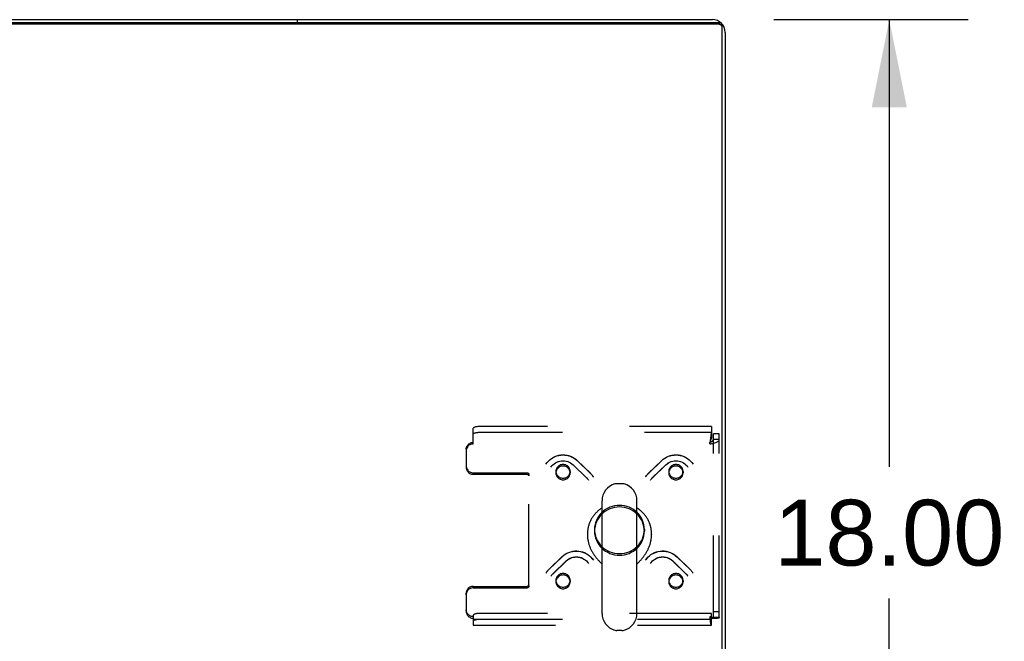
# Model space of a CAD drawing. Header units: inches. Extents: x 0 to 262, y 0 to 169.
# Tile 238 of 256: x 104 to 122, y 148 to 159. Entities that reach past the tile are written whole.
import ezdxf

# ---------------------------------------------------------------- set-up
doc = ezdxf.new("R2010")
doc.units = ezdxf.units.IN
doc.header["$LTSCALE"] = 14.384615
doc.header["$MEASUREMENT"] = 0
doc.linetypes.add('HIDDEN', pattern=[0.2, 0.1, -0.1])
doc.layers.get('0').update_dxf_attribs({"linetype": 'CONTINUOUS'})
doc.layers.add('DEFAULT_2', color=8, linetype='HIDDEN')
doc.layers.add('DIMENSIONS', color=7, linetype='CONTINUOUS')
doc.styles.get("Standard").update_dxf_attribs({"font": 'arial.ttf'})
doc.dimstyles.new('DIMSTYLE_1', dxfattribs={"dimtxt": 1.153846, "dimasz": 1.538462, "dimexe": 0.09, "dimexo": 0.07, "dimgap": 0.0375, "dimtad": 0, "dimtih": 1, "dimtoh": 1, "dimzin": 4, "dimdsep": 46, "dimtxsty": 'Standard', "dimblk": '_FILLED', "dimblk1": '_FILLED', "dimblk2": '_FILLED', "dimcen": 0.09, "dimadec": 3, "dimazin": 1, "dimtfac": 1, "dimtdec": 3, "dimtofl": 0, "dimtmove": 0, "dimatfit": 3, "dimldrblk": '_FILLED', "dimfxl": 0, "dimtolj": 1, "dimtzin": 4, "dimarcsym": 0})

# ---------------------------------------------------------------- blocks, each defined once
blk = doc.blocks.new('_FILLED')
at = {"color": 0, "linetype": 'ByBlock'}
blk.add_solid([(0, 0), (-1, 0.2), (-1, -0.2)], dxfattribs=at)
blk = doc.blocks.new('*D6')
at = {"layer": 'DIMENSIONS', "color": 2, "linetype": 'Continuous'}
for p, q in [((117.69, 158.777), (121.101, 158.777)), ((119.716, 158.777), (119.716, 150.93)), ((119.716, 140.777), (119.716, 148.623)), ((117.69, 140.777), (121.101, 140.777))]:
    blk.add_line(p, q, dxfattribs=at)
at = {"layer": 'DIMENSIONS', "color": 2, "linetype": 'Continuous', "xscale": 1.5384615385, "yscale": 1.5384615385, "zscale": 1.5384615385}
for p, rotation in [((119.716, 158.777), 90), ((119.716, 140.777), 270)]:
    blk.add_blockref('_FILLED', p, dxfattribs=dict(at, rotation=rotation))
at = {"layer": 'DIMENSIONS', "color": 2, "linetype": 'Continuous', "insert": (119.716, 150.353), "char_height": 1.1538, "width": 4.03203, "attachment_point": 2, "line_spacing_factor": 0.9}
blk.add_mtext('18.00', dxfattribs=at)

msp = doc.modelspace()

# ---------------------------------------------------------------- linework, layer by layer
at = {"color": 3, "linetype": 'Continuous'}
for p, q in [((116.724, 158.723), (44.953, 158.723)), ((45.065, 158.777), (116.613, 158.777)), ((116.839, 158.551), (116.839, 141.003))]:
    msp.add_line(p, q, dxfattribs=at)
at = {"color": 7, "linetype": 'Continuous'}
for p, q in [((116.724, 158.696), (44.953, 158.696)), ((109.339, 158.723), (109.339, 158.777)), ((116.787, 140.903), (116.787, 158.662)), ((115.028, 150.635), (114.941, 150.635)), ((114.679, 148.36), (114.679, 150.335)), ((115.291, 148.36), (115.291, 150.335)), ((114.422, 149.751), (114.422, 149.741)), ((115.547, 149.751), (115.547, 149.741)), ((114.655, 149.247), (114.679, 149.223)), ((115.291, 149.223), (115.314, 149.247)), ((115.314, 149.247), (115.325, 149.259)), ((115.028, 148.06), (114.941, 148.06))]:
    msp.add_line(p, q, dxfattribs=at)
at = {"color": 3, "linetype": 'Continuous'}
for points in [[(116.724, 158.723), (116.73, 158.723), (116.735, 158.722), (116.74, 158.721), (116.746, 158.719)], [(116.76, 158.712), (116.764, 158.709), (116.768, 158.705), (116.772, 158.701), (116.775, 158.697), (116.778, 158.693), (116.781, 158.688), (116.783, 158.683), (116.785, 158.678), (116.786, 158.673), (116.786, 158.668), (116.787, 158.662)]]:
    msp.add_lwpolyline(points, dxfattribs=at)
at = {"color": 7, "linetype": 'Continuous'}
for points in [[(116.785, 158.651), (116.783, 158.656), (116.781, 158.661), (116.778, 158.666), (116.775, 158.67), (116.772, 158.674), (116.768, 158.678), (116.764, 158.682), (116.76, 158.685), (116.755, 158.688), (116.751, 158.69), (116.746, 158.692), (116.74, 158.694), (116.735, 158.695), (116.73, 158.696), (116.724, 158.696)], [(116.787, 158.636), (116.786, 158.641), (116.786, 158.646), (116.785, 158.651)], [(114.679, 150.209), (114.678, 150.208), (114.666, 150.2), (114.654, 150.192), (114.642, 150.183), (114.63, 150.175), (114.619, 150.165), (114.608, 150.156), (114.597, 150.146), (114.586, 150.136), (114.576, 150.126), (114.566, 150.116), (114.557, 150.105), (114.547, 150.094), (114.538, 150.083), (114.529, 150.071), (114.521, 150.06), (114.513, 150.048), (114.505, 150.036), (114.497, 150.023), (114.49, 150.011), (114.483, 149.998), (114.477, 149.985), (114.471, 149.972), (114.465, 149.959), (114.459, 149.946), (114.454, 149.933), (114.45, 149.919), (114.445, 149.906), (114.441, 149.892), (114.438, 149.878), (114.434, 149.864), (114.432, 149.85), (114.429, 149.836), (114.427, 149.822), (114.425, 149.808), (114.424, 149.794), (114.423, 149.779), (114.422, 149.765), (114.422, 149.751)], [(115.547, 149.751), (115.547, 149.765), (115.546, 149.779), (115.545, 149.794), (115.544, 149.808), (115.542, 149.822), (115.54, 149.836), (115.538, 149.85), (115.535, 149.864), (115.532, 149.878), (115.528, 149.892), (115.524, 149.906), (115.52, 149.919), (115.515, 149.933), (115.51, 149.946), (115.505, 149.959), (115.499, 149.972), (115.493, 149.985), (115.486, 149.998), (115.479, 150.011), (115.472, 150.023), (115.465, 150.036), (115.457, 150.048), (115.449, 150.06), (115.44, 150.071), (115.431, 150.083), (115.422, 150.094), (115.413, 150.105), (115.403, 150.116), (115.393, 150.126), (115.383, 150.136), (115.372, 150.146), (115.361, 150.156), (115.35, 150.165), (115.339, 150.175), (115.328, 150.183), (115.316, 150.192), (115.304, 150.2), (115.291, 150.208), (115.291, 150.209)], [(114.422, 149.741), (114.422, 149.727), (114.423, 149.714), (114.424, 149.701), (114.425, 149.687), (114.426, 149.674), (114.428, 149.66), (114.43, 149.647), (114.433, 149.634), (114.435, 149.62), (114.439, 149.607), (114.442, 149.594), (114.446, 149.581), (114.45, 149.568), (114.454, 149.555), (114.458, 149.542), (114.463, 149.53), (114.468, 149.517), (114.473, 149.505), (114.479, 149.493), (114.485, 149.48), (114.491, 149.469), (114.497, 149.457), (114.503, 149.445), (114.509, 149.434), (114.516, 149.423), (114.523, 149.412), (114.529, 149.402), (114.536, 149.391), (114.543, 149.381), (114.55, 149.371), (114.557, 149.361), (114.564, 149.352), (114.571, 149.343), (114.578, 149.334), (114.585, 149.325), (114.592, 149.317), (114.599, 149.309), (114.606, 149.301), (114.613, 149.293), (114.619, 149.286), (114.626, 149.279), (114.632, 149.272), (114.638, 149.265), (114.644, 149.259), (114.655, 149.247)], [(115.325, 149.259), (115.331, 149.265), (115.337, 149.272), (115.344, 149.279), (115.35, 149.286), (115.357, 149.293), (115.363, 149.301), (115.37, 149.309), (115.377, 149.317), (115.384, 149.325), (115.391, 149.334), (115.398, 149.343), (115.405, 149.352), (115.412, 149.362), (115.419, 149.371), (115.426, 149.381), (115.433, 149.391), (115.44, 149.402), (115.447, 149.412), (115.454, 149.423), (115.46, 149.434), (115.466, 149.446), (115.473, 149.457), (115.479, 149.469), (115.485, 149.481), (115.49, 149.493), (115.496, 149.505), (115.501, 149.517), (115.506, 149.53), (115.511, 149.542), (115.516, 149.555), (115.52, 149.568), (115.524, 149.581), (115.527, 149.594), (115.531, 149.607), (115.534, 149.62), (115.537, 149.634), (115.539, 149.647), (115.541, 149.66), (115.543, 149.674), (115.545, 149.687), (115.546, 149.701), (115.547, 149.714), (115.547, 149.727), (115.547, 149.741)]]:
    msp.add_lwpolyline(points, dxfattribs=at)
at = {"color": 3, "linetype": 'Continuous'}
msp.add_arc((116.613, 158.551), 0.226, 0, 90, dxfattribs=at)
at = {"color": 7, "linetype": 'Continuous'}
for centre, radius, start, end in [((114.985, 150.335), 0.306, 105.6303, 180), ((114.941, 150.491), 0.144, 90, 105.6303), ((115.028, 150.491), 0.144, 74.3697, 90), ((114.985, 150.335), 0.306, 0, 74.3697), ((114.985, 148.36), 0.306, 180, 254.3697), ((114.985, 148.36), 0.306, 285.6303, 360), ((114.941, 148.204), 0.144, 254.3697, 270), ((115.028, 148.204), 0.144, 270, 285.6303)]:
    msp.add_arc(centre, radius, start, end, dxfattribs=at)
at = {"layer": 'DEFAULT_2', "color": 8, "linetype": 'HIDDEN'}
for p, q in [((112.422, 151.333), (112.422, 151.607)), ((116.601, 151.639), (112.547, 151.639)), ((116.601, 151.639), (116.601, 151.537)), ((112.547, 151.539), (116.601, 151.539)), ((116.601, 151.537), (116.601, 151.437)), ((116.735, 151.51), (116.631, 151.51)), ((116.631, 148.286), (116.631, 151.51)), ((116.735, 148.286), (116.735, 151.51)), ((112.297, 151.239), (112.297, 151.212)), ((116.577, 151.407), (116.568, 151.333)), ((116.577, 151.387), (116.568, 151.359)), ((116.568, 151.333), (116.568, 151.359)), ((116.735, 151.408), (116.631, 151.408)), ((112.297, 151.212), (112.297, 150.92)), ((114.17, 150.967), (114.403, 150.742)), ((114.172, 150.965), (114.405, 150.74)), ((114.243, 151.042), (114.476, 150.817)), ((114.244, 151.04), (114.477, 150.815)), ((115.492, 150.815), (115.725, 151.04)), ((115.494, 150.817), (115.727, 151.042)), ((115.564, 150.74), (115.797, 150.965)), ((115.566, 150.742), (115.799, 150.967)), ((112.422, 150.826), (113.367, 150.826)), ((112.422, 150.8), (113.367, 150.8)), ((113.397, 150.771), (113.397, 150.797)), ((113.397, 148.836), (113.397, 150.771)), ((113.87, 150.851), (113.87, 150.824)), ((114.12, 150.851), (114.12, 150.824)), ((114.52, 150.764), (114.528, 150.753)), ((115.442, 150.753), (115.449, 150.764)), ((115.449, 150.764), (115.457, 150.776)), ((115.849, 150.851), (115.849, 150.824)), ((116.099, 150.851), (116.099, 150.824)), ((114.434, 150.706), (114.439, 150.699)), ((115.53, 150.699), (115.535, 150.706)), ((115.535, 150.706), (115.541, 150.714)), ((114.547, 149.83), (114.547, 149.803)), ((115.422, 149.83), (115.422, 149.803)), ((113.746, 149.128), (113.979, 149.353)), ((113.748, 149.13), (113.981, 149.355)), ((115.989, 149.355), (116.222, 149.13)), ((115.99, 149.353), (116.223, 149.128)), ((113.818, 149.054), (114.051, 149.279)), ((113.82, 149.055), (114.053, 149.281)), ((115.917, 149.281), (116.149, 149.055)), ((115.918, 149.279), (116.151, 149.054)), ((113.695, 149.066), (113.703, 149.078)), ((113.703, 149.077), (113.711, 149.089)), ((113.784, 149.012), (113.789, 149.02)), ((113.789, 149.019), (113.795, 149.027)), ((116.18, 149.02), (116.185, 149.012)), ((116.266, 149.078), (116.274, 149.066)), ((112.422, 148.834), (113.367, 148.834)), ((113.87, 148.939), (113.87, 148.913)), ((114.12, 148.939), (114.12, 148.913)), ((115.849, 148.939), (115.849, 148.913)), ((116.099, 148.939), (116.099, 148.913)), ((112.297, 148.687), (112.297, 148.714)), ((112.297, 148.687), (112.297, 148.395)), ((112.422, 148.807), (113.367, 148.807)), ((112.422, 148.327), (112.422, 148.274)), ((116.601, 148.359), (112.547, 148.359)), ((116.568, 148.301), (116.568, 148.274)), ((116.601, 148.156), (116.601, 148.359)), ((116.735, 148.388), (116.631, 148.388)), ((112.422, 148.274), (112.422, 148.151)), ((112.422, 148.255), (116.595, 148.255)), ((112.422, 148.151), (116.595, 148.151)), ((112.547, 148.259), (116.601, 148.259)), ((116.735, 148.286), (116.631, 148.286))]:
    msp.add_line(p, q, dxfattribs=at)
for points in [[(112.547, 151.639), (112.531, 151.639), (112.515, 151.638), (112.499, 151.637), (112.485, 151.635), (112.471, 151.633), (112.459, 151.63), (112.448, 151.627), (112.439, 151.623), (112.432, 151.619), (112.426, 151.615), (112.423, 151.611), (112.422, 151.607)], [(112.422, 151.507), (112.423, 151.511), (112.426, 151.515), (112.432, 151.519), (112.439, 151.523), (112.448, 151.526), (112.459, 151.529), (112.471, 151.532), (112.485, 151.535), (112.499, 151.536), (112.515, 151.538), (112.531, 151.539), (112.547, 151.539)], [(116.601, 151.537), (116.598, 151.531), (116.596, 151.523), (116.594, 151.514), (116.591, 151.502), (116.589, 151.489), (116.587, 151.475), (116.584, 151.459), (116.582, 151.443), (116.579, 151.425), (116.577, 151.407)], [(116.601, 151.437), (116.598, 151.434), (116.596, 151.431), (116.594, 151.428), (116.591, 151.423), (116.589, 151.419), (116.587, 151.413), (116.584, 151.407), (116.582, 151.401), (116.579, 151.394), (116.577, 151.387)], [(112.297, 151.239), (112.298, 151.255), (112.301, 151.27), (112.307, 151.285), (112.314, 151.299), (112.323, 151.312), (112.334, 151.324), (112.346, 151.334), (112.36, 151.343), (112.374, 151.35), (112.39, 151.355), (112.406, 151.358), (112.422, 151.359)], [(112.422, 151.333), (112.406, 151.331), (112.39, 151.328), (112.374, 151.323), (112.36, 151.316), (112.346, 151.308), (112.334, 151.297), (112.323, 151.285), (112.314, 151.272), (112.307, 151.258), (112.301, 151.243), (112.298, 151.228), (112.297, 151.212)], [(116.568, 151.333), (116.586, 151.335), (116.605, 151.338), (116.623, 151.342), (116.64, 151.346), (116.657, 151.351), (116.672, 151.356), (116.686, 151.361), (116.698, 151.367), (116.709, 151.373), (116.718, 151.38), (116.725, 151.386), (116.73, 151.393), (116.734, 151.4), (116.735, 151.408)], [(116.568, 151.359), (116.575, 151.362), (116.582, 151.364), (116.588, 151.367), (116.595, 151.37), (116.601, 151.373), (116.607, 151.377), (116.612, 151.38), (116.617, 151.384), (116.621, 151.388), (116.624, 151.391), (116.627, 151.395), (116.629, 151.399), (116.63, 151.403), (116.631, 151.408)], [(113.695, 150.978), (113.715, 151.006), (113.738, 151.033), (113.764, 151.056), (113.791, 151.078), (113.821, 151.096), (113.852, 151.112), (113.885, 151.124), (113.919, 151.134), (113.954, 151.139), (113.989, 151.142), (114.024, 151.14), (114.059, 151.136), (114.093, 151.128), (114.126, 151.117), (114.158, 151.102), (114.188, 151.085), (114.216, 151.065), (114.243, 151.042)], [(113.695, 150.978), (113.715, 151.006), (113.738, 151.032), (113.764, 151.056), (113.791, 151.077), (113.821, 151.095), (113.852, 151.11), (113.885, 151.123), (113.919, 151.132), (113.954, 151.137), (113.989, 151.139), (114.025, 151.138), (114.06, 151.134), (114.094, 151.126), (114.127, 151.115), (114.159, 151.1), (114.19, 151.083), (114.218, 151.063), (114.244, 151.04)], [(115.725, 151.04), (115.751, 151.063), (115.78, 151.083), (115.81, 151.1), (115.842, 151.115), (115.875, 151.126), (115.91, 151.134), (115.945, 151.138), (115.98, 151.139), (116.015, 151.137), (116.05, 151.132), (116.084, 151.123), (116.117, 151.11), (116.148, 151.095), (116.178, 151.077), (116.206, 151.056), (116.231, 151.032), (116.254, 151.006), (116.274, 150.978)], [(115.727, 151.042), (115.753, 151.065), (115.781, 151.085), (115.812, 151.103), (115.844, 151.117), (115.877, 151.128), (115.912, 151.136), (115.946, 151.141), (115.982, 151.142), (116.017, 151.139), (116.051, 151.133), (116.085, 151.124), (116.118, 151.112), (116.149, 151.096), (116.179, 151.077), (116.206, 151.056), (116.231, 151.032), (116.254, 151.006), (116.274, 150.978)], [(112.297, 150.947), (112.298, 150.931), (112.301, 150.916), (112.307, 150.901), (112.314, 150.887), (112.323, 150.874), (112.334, 150.862), (112.346, 150.851), (112.36, 150.843), (112.374, 150.836), (112.39, 150.831), (112.406, 150.828), (112.422, 150.826)], [(112.297, 150.92), (112.298, 150.904), (112.301, 150.889), (112.307, 150.874), (112.314, 150.86), (112.323, 150.847), (112.334, 150.835), (112.346, 150.825), (112.36, 150.816), (112.374, 150.809), (112.39, 150.804), (112.406, 150.801), (112.422, 150.8)], [(113.784, 150.924), (113.8, 150.946), (113.819, 150.966), (113.839, 150.984), (113.862, 151), (113.887, 151.013), (113.912, 151.024), (113.939, 151.031), (113.967, 151.036), (113.995, 151.038), (114.022, 151.036), (114.05, 151.032), (114.077, 151.024), (114.102, 151.014), (114.127, 151.001), (114.15, 150.985), (114.17, 150.967)], [(113.784, 150.924), (113.8, 150.946), (113.819, 150.966), (113.84, 150.984), (113.863, 150.999), (113.887, 151.012), (113.913, 151.022), (113.94, 151.03), (113.968, 151.034), (113.996, 151.035), (114.023, 151.034), (114.051, 151.029), (114.078, 151.022), (114.104, 151.012), (114.128, 150.999), (114.151, 150.983), (114.172, 150.965)], [(113.995, 150.972), (113.979, 150.971), (113.963, 150.968), (113.947, 150.963), (113.933, 150.956), (113.919, 150.947), (113.907, 150.937), (113.896, 150.925), (113.887, 150.912), (113.88, 150.897), (113.874, 150.882), (113.871, 150.867), (113.87, 150.851)], [(113.995, 150.945), (113.979, 150.944), (113.963, 150.941), (113.947, 150.936), (113.933, 150.929), (113.919, 150.92), (113.907, 150.91), (113.896, 150.898), (113.887, 150.885), (113.88, 150.87), (113.874, 150.855), (113.871, 150.84), (113.87, 150.824)], [(114.083, 150.937), (114.071, 150.947), (114.058, 150.956), (114.043, 150.963), (114.027, 150.968), (114.011, 150.971), (113.995, 150.972)], [(114.083, 150.91), (114.071, 150.92), (114.058, 150.929), (114.043, 150.936), (114.027, 150.941), (114.011, 150.944), (113.995, 150.945)], [(114.12, 150.851), (114.119, 150.867), (114.116, 150.882), (114.111, 150.897), (114.103, 150.912), (114.094, 150.925), (114.083, 150.937)], [(114.12, 150.824), (114.119, 150.84), (114.116, 150.855), (114.111, 150.87), (114.103, 150.885), (114.094, 150.898), (114.083, 150.91)], [(115.797, 150.965), (115.818, 150.983), (115.841, 150.999), (115.866, 151.012), (115.891, 151.022), (115.918, 151.029), (115.946, 151.034), (115.974, 151.035), (116.002, 151.034), (116.029, 151.03), (116.056, 151.022), (116.082, 151.012), (116.106, 150.999), (116.129, 150.984), (116.15, 150.966), (116.169, 150.946), (116.185, 150.924)], [(115.799, 150.967), (115.82, 150.985), (115.843, 151.001), (115.867, 151.014), (115.893, 151.024), (115.92, 151.032), (115.947, 151.036), (115.975, 151.038), (116.003, 151.036), (116.031, 151.031), (116.057, 151.024), (116.083, 151.013), (116.107, 151), (116.13, 150.984), (116.151, 150.966), (116.169, 150.946), (116.185, 150.924)], [(115.886, 150.937), (115.875, 150.925), (115.866, 150.912), (115.859, 150.897), (115.853, 150.882), (115.85, 150.867), (115.849, 150.851)], [(115.886, 150.91), (115.875, 150.898), (115.866, 150.885), (115.859, 150.87), (115.853, 150.855), (115.85, 150.84), (115.849, 150.824)], [(115.974, 150.972), (115.958, 150.971), (115.942, 150.968), (115.926, 150.963), (115.912, 150.956), (115.898, 150.947), (115.886, 150.937)], [(115.974, 150.945), (115.958, 150.944), (115.942, 150.941), (115.926, 150.936), (115.912, 150.929), (115.898, 150.92), (115.886, 150.91)], [(116.099, 150.851), (116.098, 150.867), (116.095, 150.882), (116.09, 150.897), (116.082, 150.912), (116.073, 150.925), (116.063, 150.937), (116.05, 150.947), (116.037, 150.956), (116.022, 150.963), (116.007, 150.968), (115.991, 150.971), (115.974, 150.972)], [(116.099, 150.824), (116.098, 150.84), (116.095, 150.855), (116.09, 150.87), (116.082, 150.885), (116.073, 150.898), (116.063, 150.91), (116.05, 150.92), (116.037, 150.929), (116.022, 150.936), (116.007, 150.941), (115.991, 150.944), (115.974, 150.945)], [(113.367, 150.826), (113.373, 150.826), (113.379, 150.824), (113.384, 150.822), (113.388, 150.818), (113.392, 150.814), (113.395, 150.809), (113.397, 150.803), (113.397, 150.797)], [(113.367, 150.8), (113.373, 150.799), (113.379, 150.797), (113.384, 150.795), (113.388, 150.791), (113.392, 150.787), (113.395, 150.782), (113.397, 150.776), (113.397, 150.771)], [(113.87, 150.851), (113.871, 150.835), (113.874, 150.82), (113.88, 150.805), (113.887, 150.791), (113.896, 150.778), (113.907, 150.766)], [(113.87, 150.824), (113.871, 150.808), (113.874, 150.793), (113.88, 150.778), (113.887, 150.764), (113.896, 150.751), (113.907, 150.739)], [(113.907, 150.766), (113.919, 150.755), (113.933, 150.747), (113.947, 150.74), (113.963, 150.735), (113.979, 150.731), (113.995, 150.73)], [(113.907, 150.739), (113.919, 150.728), (113.933, 150.72), (113.947, 150.713), (113.963, 150.708), (113.979, 150.705), (113.995, 150.704)], [(113.995, 150.73), (114.012, 150.731), (114.027, 150.735), (114.043, 150.74), (114.058, 150.747), (114.071, 150.755), (114.083, 150.766), (114.094, 150.778), (114.103, 150.791), (114.111, 150.805), (114.116, 150.82), (114.119, 150.835), (114.12, 150.851)], [(113.995, 150.704), (114.012, 150.705), (114.027, 150.708), (114.043, 150.713), (114.058, 150.72), (114.071, 150.728), (114.083, 150.739), (114.094, 150.751), (114.103, 150.764), (114.111, 150.778), (114.116, 150.793), (114.119, 150.808), (114.12, 150.824)], [(114.403, 150.742), (114.41, 150.735), (114.416, 150.729), (114.422, 150.721), (114.428, 150.714), (114.434, 150.706)], [(114.405, 150.74), (114.411, 150.734), (114.417, 150.727), (114.423, 150.72), (114.429, 150.713)], [(114.476, 150.817), (114.485, 150.807), (114.495, 150.797), (114.504, 150.786), (114.512, 150.776), (114.52, 150.764)], [(114.477, 150.815), (114.487, 150.805), (114.496, 150.796), (114.504, 150.785), (114.513, 150.775)], [(115.457, 150.776), (115.466, 150.786), (115.475, 150.797), (115.484, 150.807), (115.494, 150.817)], [(115.457, 150.775), (115.465, 150.785), (115.474, 150.796), (115.483, 150.805), (115.492, 150.815)], [(115.541, 150.714), (115.547, 150.721), (115.553, 150.729), (115.559, 150.735), (115.566, 150.742)], [(115.541, 150.713), (115.546, 150.72), (115.552, 150.727), (115.558, 150.734), (115.564, 150.74)], [(115.849, 150.851), (115.85, 150.835), (115.853, 150.82), (115.859, 150.805), (115.866, 150.791), (115.875, 150.778), (115.886, 150.766), (115.898, 150.755), (115.912, 150.747), (115.926, 150.74), (115.942, 150.735), (115.958, 150.731), (115.974, 150.73)], [(115.849, 150.824), (115.85, 150.808), (115.853, 150.793), (115.859, 150.778), (115.866, 150.764), (115.875, 150.751), (115.886, 150.739), (115.898, 150.728), (115.912, 150.72), (115.926, 150.713), (115.942, 150.708), (115.958, 150.705), (115.974, 150.704)], [(115.974, 150.73), (115.991, 150.731), (116.007, 150.735), (116.022, 150.74), (116.037, 150.747), (116.05, 150.755), (116.063, 150.766)], [(115.974, 150.704), (115.991, 150.705), (116.007, 150.708), (116.022, 150.713), (116.037, 150.72), (116.05, 150.728), (116.063, 150.739)], [(116.063, 150.766), (116.073, 150.778), (116.082, 150.791), (116.09, 150.805), (116.095, 150.82), (116.098, 150.835), (116.099, 150.851)], [(116.063, 150.739), (116.073, 150.751), (116.082, 150.764), (116.09, 150.778), (116.095, 150.793), (116.098, 150.808), (116.099, 150.824)], [(114.985, 150.253), (114.942, 150.251), (114.899, 150.245), (114.858, 150.235), (114.817, 150.221), (114.778, 150.203), (114.742, 150.182), (114.707, 150.157), (114.675, 150.129), (114.646, 150.098), (114.621, 150.065), (114.599, 150.03), (114.58, 149.992), (114.566, 149.953), (114.556, 149.913), (114.549, 149.872), (114.547, 149.83)], [(114.985, 150.226), (114.942, 150.224), (114.899, 150.218), (114.858, 150.208), (114.817, 150.194), (114.778, 150.176), (114.742, 150.155), (114.707, 150.13), (114.675, 150.102), (114.646, 150.072), (114.621, 150.038), (114.599, 150.003), (114.58, 149.965), (114.566, 149.926), (114.556, 149.886), (114.549, 149.845), (114.547, 149.803)], [(115.422, 149.83), (115.42, 149.872), (115.414, 149.913), (115.403, 149.953), (115.389, 149.992), (115.37, 150.03), (115.348, 150.065), (115.323, 150.098), (115.294, 150.129), (115.262, 150.157), (115.228, 150.182), (115.191, 150.203), (115.152, 150.221), (115.112, 150.235), (115.07, 150.245), (115.028, 150.251), (114.985, 150.253)], [(115.422, 149.803), (115.42, 149.845), (115.414, 149.886), (115.403, 149.926), (115.389, 149.965), (115.37, 150.003), (115.348, 150.038), (115.323, 150.072), (115.294, 150.102), (115.262, 150.13), (115.228, 150.155), (115.191, 150.176), (115.152, 150.194), (115.112, 150.208), (115.07, 150.218), (115.028, 150.224), (114.985, 150.226)], [(114.547, 149.83), (114.549, 149.789), (114.556, 149.748), (114.566, 149.708), (114.58, 149.669), (114.599, 149.631), (114.621, 149.596), (114.646, 149.562), (114.675, 149.532), (114.707, 149.504), (114.742, 149.479), (114.778, 149.458), (114.817, 149.44), (114.858, 149.426), (114.899, 149.416), (114.942, 149.41), (114.985, 149.408)], [(114.547, 149.803), (114.549, 149.762), (114.556, 149.721), (114.566, 149.681), (114.58, 149.642), (114.599, 149.604), (114.621, 149.569), (114.646, 149.535), (114.675, 149.505), (114.707, 149.477), (114.742, 149.452), (114.778, 149.431), (114.817, 149.413), (114.858, 149.399), (114.899, 149.389), (114.942, 149.383), (114.985, 149.381)], [(114.985, 149.408), (115.028, 149.41), (115.07, 149.416), (115.112, 149.426), (115.152, 149.44), (115.191, 149.458), (115.228, 149.479), (115.262, 149.504), (115.294, 149.532), (115.323, 149.562), (115.348, 149.596), (115.37, 149.631), (115.389, 149.669), (115.403, 149.708), (115.414, 149.748), (115.42, 149.789), (115.422, 149.83)], [(114.985, 149.381), (115.028, 149.383), (115.07, 149.389), (115.112, 149.399), (115.152, 149.413), (115.191, 149.431), (115.228, 149.452), (115.262, 149.477), (115.294, 149.505), (115.323, 149.535), (115.348, 149.569), (115.37, 149.604), (115.389, 149.642), (115.403, 149.681), (115.414, 149.721), (115.42, 149.762), (115.422, 149.803)], [(113.979, 149.353), (114.005, 149.376), (114.034, 149.396), (114.064, 149.414), (114.096, 149.428), (114.129, 149.439), (114.163, 149.447), (114.198, 149.452), (114.234, 149.453), (114.269, 149.451), (114.304, 149.445), (114.338, 149.436), (114.371, 149.424), (114.402, 149.408), (114.432, 149.39), (114.46, 149.369), (114.485, 149.345), (114.508, 149.319), (114.528, 149.291)], [(113.981, 149.355), (114.007, 149.378), (114.035, 149.399), (114.066, 149.416), (114.098, 149.43), (114.131, 149.442), (114.165, 149.449), (114.2, 149.454), (114.235, 149.455), (114.271, 149.452), (114.305, 149.447), (114.339, 149.437), (114.372, 149.425), (114.403, 149.409), (114.432, 149.391), (114.46, 149.37), (114.485, 149.346), (114.508, 149.32), (114.528, 149.291)], [(114.051, 149.279), (114.072, 149.297), (114.095, 149.312), (114.119, 149.325), (114.145, 149.335), (114.172, 149.343), (114.2, 149.347), (114.227, 149.349), (114.255, 149.347), (114.283, 149.343), (114.31, 149.336), (114.336, 149.326), (114.36, 149.313), (114.383, 149.297), (114.404, 149.279), (114.423, 149.259), (114.439, 149.237)], [(114.053, 149.281), (114.074, 149.299), (114.096, 149.314), (114.121, 149.327), (114.147, 149.338), (114.174, 149.345), (114.201, 149.35), (114.229, 149.351), (114.257, 149.349), (114.285, 149.345), (114.311, 149.337), (114.337, 149.326), (114.361, 149.313), (114.384, 149.297), (114.405, 149.279), (114.423, 149.259), (114.439, 149.237)], [(115.442, 149.291), (115.462, 149.32), (115.484, 149.346), (115.51, 149.37), (115.537, 149.391), (115.567, 149.41), (115.599, 149.425), (115.631, 149.438), (115.665, 149.447), (115.7, 149.453), (115.735, 149.455), (115.77, 149.454), (115.805, 149.449), (115.839, 149.441), (115.872, 149.43), (115.904, 149.416), (115.934, 149.398), (115.963, 149.378), (115.989, 149.355)], [(115.442, 149.291), (115.462, 149.319), (115.484, 149.345), (115.51, 149.369), (115.537, 149.39), (115.567, 149.408), (115.599, 149.424), (115.632, 149.436), (115.666, 149.445), (115.7, 149.45), (115.736, 149.453), (115.771, 149.452), (115.806, 149.447), (115.84, 149.439), (115.873, 149.428), (115.905, 149.414), (115.936, 149.396), (115.964, 149.376), (115.99, 149.353)], [(115.53, 149.237), (115.546, 149.259), (115.565, 149.279), (115.586, 149.298), (115.608, 149.313), (115.633, 149.327), (115.659, 149.337), (115.685, 149.345), (115.713, 149.349), (115.741, 149.351), (115.769, 149.349), (115.796, 149.345), (115.823, 149.338), (115.849, 149.327), (115.873, 149.314), (115.896, 149.298), (115.917, 149.281)], [(115.53, 149.237), (115.546, 149.259), (115.565, 149.279), (115.586, 149.297), (115.609, 149.313), (115.634, 149.326), (115.659, 149.336), (115.686, 149.343), (115.714, 149.347), (115.742, 149.349), (115.77, 149.347), (115.797, 149.343), (115.824, 149.335), (115.85, 149.325), (115.874, 149.312), (115.897, 149.297), (115.918, 149.279)], [(113.711, 149.089), (113.72, 149.1), (113.729, 149.11), (113.738, 149.121), (113.748, 149.13)], [(113.711, 149.088), (113.719, 149.099), (113.727, 149.109), (113.737, 149.119), (113.746, 149.128)], [(113.794, 149.027), (113.8, 149.034), (113.806, 149.041), (113.812, 149.047), (113.818, 149.054)], [(113.795, 149.027), (113.801, 149.035), (113.807, 149.042), (113.813, 149.049), (113.82, 149.055)], [(113.907, 149.025), (113.896, 149.013), (113.887, 149), (113.88, 148.986), (113.874, 148.971), (113.871, 148.955), (113.87, 148.939)], [(113.907, 148.998), (113.896, 148.986), (113.887, 148.973), (113.88, 148.959), (113.874, 148.944), (113.871, 148.928), (113.87, 148.913)], [(113.995, 149.06), (113.979, 149.059), (113.963, 149.056), (113.947, 149.051), (113.933, 149.044), (113.919, 149.035), (113.907, 149.025)], [(113.995, 149.033), (113.979, 149.032), (113.963, 149.029), (113.947, 149.024), (113.933, 149.017), (113.919, 149.008), (113.907, 148.998)], [(114.12, 148.939), (114.119, 148.955), (114.116, 148.971), (114.111, 148.986), (114.103, 149), (114.094, 149.013), (114.083, 149.025), (114.071, 149.035), (114.058, 149.044), (114.043, 149.051), (114.027, 149.056), (114.012, 149.059), (113.995, 149.06)], [(114.12, 148.913), (114.119, 148.928), (114.116, 148.944), (114.111, 148.959), (114.103, 148.973), (114.094, 148.986), (114.083, 148.998), (114.071, 149.008), (114.058, 149.017), (114.043, 149.024), (114.027, 149.029), (114.012, 149.032), (113.995, 149.033)], [(115.974, 149.06), (115.958, 149.059), (115.942, 149.056), (115.926, 149.051), (115.912, 149.044), (115.898, 149.035), (115.886, 149.025), (115.875, 149.013), (115.866, 149), (115.859, 148.986), (115.853, 148.971), (115.85, 148.955), (115.849, 148.939)], [(115.974, 149.033), (115.958, 149.032), (115.942, 149.029), (115.926, 149.024), (115.912, 149.017), (115.898, 149.008), (115.886, 148.998), (115.875, 148.986), (115.866, 148.973), (115.859, 148.959), (115.853, 148.944), (115.85, 148.928), (115.849, 148.913)], [(116.063, 149.025), (116.05, 149.035), (116.037, 149.044), (116.022, 149.051), (116.007, 149.056), (115.991, 149.059), (115.974, 149.06)], [(116.063, 148.998), (116.05, 149.008), (116.037, 149.017), (116.022, 149.024), (116.007, 149.029), (115.991, 149.032), (115.974, 149.033)], [(116.099, 148.939), (116.098, 148.955), (116.095, 148.971), (116.09, 148.986), (116.082, 149), (116.073, 149.013), (116.063, 149.025)], [(116.099, 148.913), (116.098, 148.928), (116.095, 148.944), (116.09, 148.959), (116.082, 148.973), (116.073, 148.986), (116.063, 148.998)], [(116.149, 149.055), (116.156, 149.049), (116.163, 149.042), (116.169, 149.035), (116.174, 149.027), (116.18, 149.019)], [(116.151, 149.054), (116.157, 149.047), (116.164, 149.041), (116.169, 149.034), (116.175, 149.027)], [(116.222, 149.13), (116.231, 149.121), (116.241, 149.11), (116.25, 149.1), (116.258, 149.089), (116.267, 149.077)], [(116.223, 149.128), (116.233, 149.119), (116.242, 149.109), (116.25, 149.099), (116.259, 149.088)], [(112.422, 148.834), (112.406, 148.833), (112.39, 148.83), (112.374, 148.825), (112.36, 148.818), (112.346, 148.809), (112.334, 148.799), (112.323, 148.787), (112.314, 148.774), (112.307, 148.76), (112.301, 148.745), (112.298, 148.729), (112.297, 148.714)], [(113.397, 148.863), (113.397, 148.857), (113.395, 148.852), (113.392, 148.847), (113.388, 148.843), (113.384, 148.839), (113.379, 148.836), (113.373, 148.835), (113.367, 148.834)], [(113.397, 148.836), (113.397, 148.831), (113.395, 148.825), (113.392, 148.82), (113.388, 148.816), (113.384, 148.812), (113.379, 148.81), (113.373, 148.808), (113.367, 148.807)], [(113.87, 148.939), (113.871, 148.924), (113.874, 148.908), (113.88, 148.893), (113.887, 148.879), (113.896, 148.866), (113.907, 148.854), (113.919, 148.844), (113.933, 148.835), (113.947, 148.828), (113.963, 148.823), (113.979, 148.82), (113.995, 148.819)], [(113.87, 148.913), (113.871, 148.897), (113.874, 148.881), (113.88, 148.866), (113.887, 148.852), (113.896, 148.839), (113.907, 148.827), (113.919, 148.817), (113.933, 148.808), (113.947, 148.801), (113.963, 148.796), (113.979, 148.793), (113.995, 148.792)], [(113.995, 148.819), (114.011, 148.82), (114.027, 148.823), (114.043, 148.828), (114.058, 148.835), (114.071, 148.844), (114.083, 148.854)], [(113.995, 148.792), (114.011, 148.793), (114.027, 148.796), (114.043, 148.801), (114.058, 148.808), (114.071, 148.817), (114.083, 148.827)], [(114.083, 148.854), (114.094, 148.866), (114.103, 148.879), (114.111, 148.893), (114.116, 148.908), (114.119, 148.924), (114.12, 148.939)], [(114.083, 148.827), (114.094, 148.839), (114.103, 148.852), (114.111, 148.866), (114.116, 148.881), (114.119, 148.897), (114.12, 148.913)], [(115.849, 148.939), (115.85, 148.924), (115.853, 148.908), (115.859, 148.893), (115.866, 148.879), (115.875, 148.866), (115.886, 148.854)], [(115.849, 148.913), (115.85, 148.897), (115.853, 148.881), (115.859, 148.866), (115.866, 148.852), (115.875, 148.839), (115.886, 148.827)], [(115.886, 148.854), (115.898, 148.844), (115.912, 148.835), (115.926, 148.828), (115.942, 148.823), (115.958, 148.82), (115.974, 148.819)], [(115.886, 148.827), (115.898, 148.817), (115.912, 148.808), (115.926, 148.801), (115.942, 148.796), (115.958, 148.793), (115.974, 148.792)], [(115.974, 148.819), (115.991, 148.82), (116.007, 148.823), (116.022, 148.828), (116.037, 148.835), (116.05, 148.844), (116.063, 148.854), (116.073, 148.866), (116.082, 148.879), (116.09, 148.893), (116.095, 148.908), (116.098, 148.924), (116.099, 148.939)], [(115.974, 148.792), (115.991, 148.793), (116.007, 148.796), (116.022, 148.801), (116.037, 148.808), (116.05, 148.817), (116.063, 148.827), (116.073, 148.839), (116.082, 148.852), (116.09, 148.866), (116.095, 148.881), (116.098, 148.897), (116.099, 148.913)], [(112.422, 148.807), (112.406, 148.806), (112.39, 148.803), (112.374, 148.798), (112.36, 148.791), (112.346, 148.782), (112.334, 148.772), (112.323, 148.76), (112.314, 148.747), (112.307, 148.733), (112.301, 148.718), (112.298, 148.702), (112.297, 148.687)], [(112.422, 148.301), (112.406, 148.302), (112.39, 148.305), (112.374, 148.311), (112.36, 148.317), (112.346, 148.326), (112.334, 148.337), (112.323, 148.349), (112.314, 148.362), (112.307, 148.376), (112.301, 148.391), (112.298, 148.406), (112.297, 148.422)], [(112.297, 148.395), (112.298, 148.379), (112.301, 148.364), (112.307, 148.349), (112.314, 148.335), (112.323, 148.322), (112.334, 148.31), (112.346, 148.299), (112.36, 148.291), (112.374, 148.284), (112.39, 148.278), (112.406, 148.275), (112.422, 148.274)], [(112.547, 148.359), (112.531, 148.359), (112.515, 148.358), (112.499, 148.357), (112.485, 148.355), (112.471, 148.352), (112.459, 148.35), (112.448, 148.346), (112.439, 148.343), (112.432, 148.339), (112.426, 148.335), (112.423, 148.331), (112.422, 148.327)], [(116.621, 148.288), (116.612, 148.29), (116.607, 148.291), (116.601, 148.292), (116.595, 148.294), (116.588, 148.295), (116.582, 148.297), (116.575, 148.299), (116.568, 148.301)], [(116.568, 148.301), (116.57, 148.295), (116.572, 148.288), (116.575, 148.282), (116.577, 148.277), (116.579, 148.271), (116.582, 148.267), (116.584, 148.263), (116.587, 148.26), (116.589, 148.257), (116.591, 148.256), (116.594, 148.255), (116.595, 148.255)], [(112.422, 148.226), (112.423, 148.231), (112.426, 148.235), (112.432, 148.239), (112.439, 148.242), (112.448, 148.246), (112.459, 148.249), (112.471, 148.252), (112.485, 148.254), (112.499, 148.256), (112.515, 148.258), (112.531, 148.258), (112.547, 148.259)], [(116.735, 148.286), (116.734, 148.283), (116.73, 148.281), (116.725, 148.278), (116.718, 148.276), (116.709, 148.274), (116.698, 148.272), (116.686, 148.271), (116.672, 148.27), (116.657, 148.27), (116.64, 148.27), (116.623, 148.27), (116.605, 148.271), (116.586, 148.272), (116.568, 148.274)], [(116.568, 148.274), (116.57, 148.257), (116.572, 148.24), (116.575, 148.224), (116.577, 148.209), (116.579, 148.195), (116.582, 148.183), (116.584, 148.173), (116.587, 148.165), (116.589, 148.158), (116.591, 148.154), (116.594, 148.151), (116.595, 148.151)], [(116.595, 148.255), (116.596, 148.255), (116.598, 148.255), (116.601, 148.257)], [(116.595, 148.151), (116.596, 148.151), (116.598, 148.152), (116.601, 148.156)], [(116.646, 148.286), (116.646, 148.286), (116.644, 148.286), (116.642, 148.286), (116.638, 148.286), (116.634, 148.287), (116.629, 148.287), (116.624, 148.288), (116.618, 148.289)], [(116.631, 148.286), (116.63, 148.286), (116.629, 148.287), (116.627, 148.287), (116.624, 148.288), (116.621, 148.288)]]:
    msp.add_lwpolyline(points, dxfattribs=at)

# ---------------------------------------------------------------- dimensions: what is measured, and where the dimension line sits
at = {"layer": 'DIMENSIONS', "color": 2, "linetype": 'Continuous'}
dim = msp.add_linear_dim(base=(119.716, 140.777), p1=(117.62, 158.777), p2=(117.62, 140.777), angle=270, dimstyle='DIMSTYLE_1', dxfattribs=at)
dim.commit()
dim.dimension.update_dxf_attribs({"geometry": '*D6', "text_midpoint": (119.765, 149.77), "dimtype": 160})

doc.saveas('drawing.dxf')
